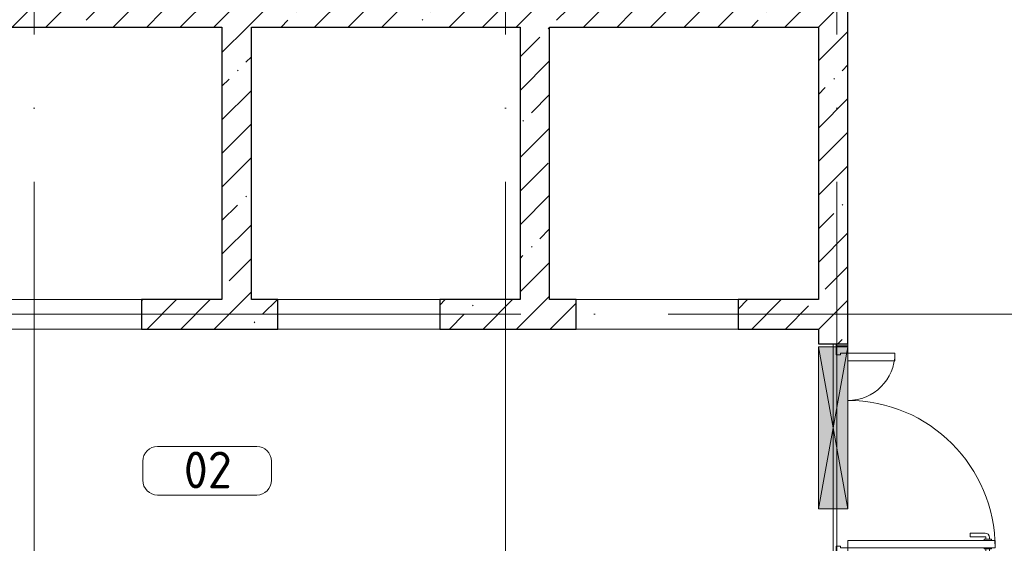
# Model space of a CAD drawing. Header units: millimetres. Extents: x -19737 to 100106, y -4436 to 96517.
# Tile 33 of 59: x 39009 to 45695, y 88145 to 91700. Entities that reach past the tile are written whole.
import ezdxf

# ---------------------------------------------------------------- set-up
doc = ezdxf.new("R2010")
doc.units = ezdxf.units.MM
doc.linetypes.add('3_ Штрих_ 1 х 1 мм', pattern=[400, 200, -200])
doc.linetypes.add('ADSK_Линия сетки', pattern=[5000, 4000, -500, 0, -500])
for name, color, linetype, lineweight in [('A-AREA-____-IDEN', 7, 'Continuous', 9), ('A-DOOR-____-MCUT', 7, 'Continuous', 9), ('A-DOOR-____-OTLN', 7, 'Continuous', 18), ('A-DOOR-FRAM-MCUT', 7, 'Continuous', 9), ('A-DOOR-OPNG-OTLN', 7, 'Continuous', 18), ('A-FLOR-____-OTLN', 7, 'Continuous', 18), ('A-GLAZ-____-MCUT', 7, 'Continuous', 9), ('A-GLAZ-____-OTLN', 7, 'Continuous', 18), ('A-WALL-____-MCUT', 7, 'Continuous', 40), ('A-WALL-____-PATT', 7, 'Continuous', 40), ('S-GRID-____-OTLN', 7, 'Continuous', 9)]:
    doc.layers.add(name, color=color, linetype=linetype, lineweight=lineweight)
doc.styles.add('GOST Common_2', font='GOST_Common.ttf', dxfattribs={"height": 250})
pattern_1 = [(45, (0, 0), (-228.0985, 228.0985), []), (45, (228.1, 0), (-228.0985, 228.0985), [403.225, -80.645, 6.706, -73.939])]

# ---------------------------------------------------------------- blocks, each defined once
blk = doc.blocks.new('КР-Проем - Настраиваемый-3879206-02_К2')
at = {"layer": 'A-DOOR-OPNG-OTLN', "color": 254, "lineweight": 13, "true_color": 0xcccccc}
for p, q in [((-550, 100), (550, 100)), ((-550, -100), (550, -100))]:
    blk.add_line(p, q, dxfattribs=at)
blk = doc.blocks.new('АР_Дверь двупольная - 1450х2100h_1000_300__Тамбур шлюз_EI30-4889011-02_К2')
at = {"layer": 'A-DOOR-____-MCUT', "color": 254, "lineweight": 15, "true_color": 0xcccccc}
for p, q in [((660, 1100), (610, 1100)), ((610, 1100), (610, 100)), ((660, 100), (660, 1100)), ((-660, 100), (-660, 420)), ((-660, 420), (-610, 420)), ((-610, 420), (-610, 100)), ((-610, 100), (-660, 100)), ((610, 100), (660, 100))]:
    blk.add_line(p, q, dxfattribs=at)
at = {"layer": 'A-DOOR-____-OTLN', "color": 254, "lineweight": 5, "true_color": 0xcccccc}
for p, q in [((602, 1075), (602, 1025)), ((610, 1075), (602, 1075)), ((660, 1075), (668, 1075)), ((668, 1075), (668, 1025)), ((560, 930), (560, 1032.5)), ((585, 930), (585, 1032.5)), ((602, 1062.5), (590, 1062.5)), ((602, 1037.5), (590, 1037.5)), ((602, 1025), (610, 1025)), ((668, 1025), (660, 1025)), ((668, 1062.5), (680, 1062.5)), ((668, 1037.5), (680, 1037.5)), ((685, 930), (685, 1032.5)), ((710, 930), (710, 1032.5)), ((585, 930), (560, 930)), ((685, 930), (710, 930))]:
    blk.add_line(p, q, dxfattribs=at)
at = {"layer": 'A-DOOR-____-OTLN', "color": 254, "lineweight": 13, "true_color": 0xcccccc}
for centre, radius, start, end in [((660, 100), 1000, 90, 180), ((-660, 100), 320, 0, 90)]:
    blk.add_arc(centre, radius, start, end, dxfattribs=at)
at = {"layer": 'A-DOOR-____-OTLN', "color": 254, "lineweight": 5, "true_color": 0xcccccc}
for centre, radius, start, end in [((590, 1032.5), 30, 90, 180), ((590, 1032.5), 4.99, 90, 180), ((680, 1032.5), 30, 0, 90), ((680, 1032.5), 4.99, 0, 90)]:
    blk.add_arc(centre, radius, start, end, dxfattribs=at)
at = {"layer": 'A-DOOR-FRAM-MCUT', "color": 254, "lineweight": 15, "true_color": 0xcccccc}
for p, q in [((-710, 100), (-725, 100)), ((-710, 100), (-705, 100)), ((-710, 20), (-710, 100)), ((-705, 100), (-660, 100)), ((-660, 100), (-660, 50)), ((710, 100), (660, 100)), ((660, 100), (660, 50)), ((710, 20), (710, 100)), ((710, 100), (725, 100)), ((-710, 20), (-725, 20)), ((-705, 20), (-710, 20)), ((-650, 20), (-705, 20)), ((-660, 50), (-650, 50)), ((-650, 50), (-650, 20)), ((660, 50), (650, 50)), ((650, 50), (650, 20)), ((650, 20), (710, 20)), ((710, 20), (725, 20))]:
    blk.add_line(p, q, dxfattribs=at)
blk = doc.blocks.new('АР_Отверстие прямоугольное - АПТ-4799821-02_К2')
at = {"layer": 'A-GLAZ-____-OTLN', "lineweight": 13, "true_color": 0xf9f9f9}
blk.add_hatch(color=7, dxfattribs=at).paths.add_polyline_path([(-425, -100), (675, -100), (675, 100), (-425, 100)])
at = {"layer": 'A-GLAZ-____-MCUT', "color": 254, "lineweight": 15, "true_color": 0xcccccc}
for p, q in [((-425, 100), (-425, -100)), ((675, 100), (675, -100))]:
    blk.add_line(p, q, dxfattribs=at)
at = {"layer": 'A-GLAZ-____-OTLN', "color": 254, "lineweight": 5, "true_color": 0xcccccc}
for p, q in [((675, 100), (-425, -100)), ((-425, 100), (675, -100))]:
    blk.add_line(p, q, dxfattribs=at)
at = {"layer": 'A-GLAZ-____-OTLN', "color": 254, "lineweight": 13, "true_color": 0xcccccc}
for p, q in [((675, 100), (-425, 100)), ((-425, 100), (-425, -100)), ((675, -100), (675, 100)), ((-425, -100), (675, -100))]:
    blk.add_line(p, q, dxfattribs=at)
blk = doc.blocks.new('Наметкина 10_РД_АР_К2_отсоединено_rvt-1-02_К2')
at = {"layer": 'A-WALL-____-PATT', "lineweight": 5, "true_color": 0xcccccc}
h = blk.add_hatch(dxfattribs=at)
h.set_pattern_fill('FP_15', color=254, style=0, pattern_type=2)
h.set_pattern_definition(pattern_1)
h.paths.add_polyline_path([(32491.9, 91650), (33335.3, 91650), (33335.3, 91850), (24735.3, 91850), (24735.3, 91650), (31310.3, 91650)])
h = blk.add_hatch(dxfattribs=at)
h.set_pattern_fill('FP_15', color=254, style=0, pattern_type=2)
h.set_pattern_definition(pattern_1)
h.paths.add_polyline_path([(29285.3, 89800), (29285.3, 91650), (29085.3, 91650), (29085.3, 89800)])
h = blk.add_hatch(dxfattribs=at)
h.set_pattern_fill('FP_15', color=254, style=0, pattern_type=2)
h.set_pattern_definition(pattern_1)
h.paths.add_polyline_path([(31310.3, 89800), (31310.3, 91650), (31110.3, 91650), (31110.3, 89800)])
h = blk.add_hatch(dxfattribs=at)
h.set_pattern_fill('FP_15', color=254, style=0, pattern_type=2)
h.set_pattern_definition(pattern_1)
h.paths.add_polyline_path([(33135.3, 86800), (33335.3, 86800), (33335.3, 88050), (33135.3, 88050), (33135.3, 87400)])
h.paths.add_polyline_path([(33135.3, 89500), (33335.3, 89500), (33335.3, 91650), (33135.3, 91650), (33135.3, 89600)])
h = blk.add_hatch(dxfattribs=at)
h.set_pattern_fill('FP_15', color=254, style=0, pattern_type=2)
h.set_pattern_definition(pattern_1)
h.paths.add_polyline_path([(33135.3, 89600), (33135.3, 89800), (32590.3, 89800), (32590.3, 89600)])
h.paths.add_polyline_path([(31490.3, 89600), (31490.3, 89800), (30565.3, 89800), (30565.3, 89600)])
h.paths.add_polyline_path([(29465.3, 89600), (29465.3, 89800), (28540.3, 89800), (28540.3, 89600)])
h.paths.add_polyline_path([(27440.3, 89600), (27440.3, 89800), (26515.3, 89800), (26515.3, 89600)])
h.paths.add_polyline_path([(24735.3, 89600), (25415.3, 89600), (25415.3, 89800), (24735.3, 89800)])
at = {"layer": 'A-FLOR-____-OTLN', "color": 254, "lineweight": 13, "true_color": 0xcccccc}
for p, q in [((28540.3, 89600), (27440.3, 89600)), ((30565.3, 89600), (29465.3, 89600)), ((32590.3, 89600), (31490.3, 89600)), ((33235.3, 89500), (33235.3, 89480)), ((33235.3, 89480), (33235.3, 89500)), ((33235.3, 89480), (33235.3, 88380)), ((33235.3, 88380), (33235.3, 89480)), ((33235.3, 88380), (33235.3, 88050)), ((33235.3, 88050), (33235.3, 88380))]:
    blk.add_line(p, q, dxfattribs=at)
at = {"layer": 'A-WALL-____-MCUT', "color": 254, "lineweight": 30, "true_color": 0xcccccc}
for p, q in [((33335.3, 91650), (33335.3, 91850)), ((27260.3, 91650), (29085.3, 91650)), ((29085.3, 91650), (29085.3, 89800)), ((29285.3, 91650), (31110.3, 91650)), ((29285.3, 89800), (29285.3, 91650)), ((31110.3, 91650), (31110.3, 89800)), ((31310.3, 91650), (33135.3, 91650)), ((31310.3, 89800), (31310.3, 91650)), ((33135.3, 91650), (33135.3, 89800)), ((33335.3, 89500), (33335.3, 91650)), ((29085.3, 89800), (28540.3, 89800)), ((28540.3, 89800), (28540.3, 89600)), ((29465.3, 89800), (29285.3, 89800)), ((29465.3, 89600), (29465.3, 89800)), ((31110.3, 89800), (30565.3, 89800)), ((30565.3, 89800), (30565.3, 89600)), ((31490.3, 89800), (31310.3, 89800)), ((31490.3, 89600), (31490.3, 89800)), ((33135.3, 89800), (32590.3, 89800)), ((32590.3, 89800), (32590.3, 89600)), ((28540.3, 89600), (29465.3, 89600)), ((30565.3, 89600), (31490.3, 89600)), ((32590.3, 89600), (33135.3, 89600)), ((33135.3, 89600), (33135.3, 89500)), ((33135.3, 89500), (33335.3, 89500))]:
    blk.add_line(p, q, dxfattribs=at)
at = {"layer": 'A-DOOR-____-OTLN', "color": 7, "linetype": '3_ Штрих_ 1 х 1 мм', "lineweight": 30, "true_color": 0xccffff}
for p in [(27990.3, 89700), (30015.3, 89700), (32040.3, 89700)]:
    blk.add_blockref('КР-Проем - Настраиваемый-3879206-02_К2', p, dxfattribs=at)
at = {"layer": 'A-DOOR-____-OTLN', "color": 7, "linetype": '3_ Штрих_ 1 х 1 мм', "lineweight": 30, "true_color": 0xccffff, "rotation": 270}
blk.add_blockref('АР_Дверь двупольная - 1450х2100h_1000_300__Тамбур шлюз_EI30-4889011-02_К2', (33235.3, 88775), dxfattribs=at)
at = {"layer": 'A-GLAZ-____-OTLN', "color": 7, "linetype": '3_ Штрих_ 1 х 1 мм', "lineweight": 30, "true_color": 0xccffff, "rotation": 90}
blk.add_blockref('АР_Отверстие прямоугольное - АПТ-4799821-02_К2', (33235.3, 88805), dxfattribs=at)
blk = doc.blocks.new('Марка помещения 2 - Марка помещения 2-1605974-02_К2')
at = {"layer": 'A-AREA-____-IDEN', "color": 253, "true_color": 0xaaaaaa}
for p, q in [((-1.797, 0.841), (1.569, 0.841)), ((-2.297, -0.309), (-2.297, 0.341)), ((2.069, 0.341), (2.069, -0.309)), ((1.569, -0.809), (-1.797, -0.809))]:
    blk.add_line(p, q, dxfattribs=at)
for centre, start, end in [((-1.797, 0.341), 90, 180), ((1.569, 0.341), 0, 90), ((-1.797, -0.309), 180, 270), ((1.569, -0.309), 270, 360)]:
    blk.add_arc(centre, 0.5, start, end, dxfattribs=at)

msp = doc.modelspace()

# ---------------------------------------------------------------- linework, layer by layer
at = {"layer": 'S-GRID-____-OTLN', "color": 253, "linetype": 'ADSK_Линия сетки', "true_color": 0xaaaaaa}
for p, q in [((39107.3, 71598.9), (39107.3, 96517.1)), ((42307.3, 71598.9), (42307.3, 96517.1)), ((44557.3, 71598.9), (44557.3, 96517.1)), ((57412, 89700), (21097.2, 89700))]:
    msp.add_line(p, q, dxfattribs=at)

# ---------------------------------------------------------------- block references
at = {"lineweight": 5}
msp.add_blockref('Наметкина 10_РД_АР_К2_отсоединено_rvt-1-02_К2', (11297, 0), dxfattribs=at)
at = {"layer": 'A-AREA-____-IDEN', "color": 253, "true_color": 0xaaaaaa, "xscale": 199.9999999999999, "yscale": 199.9999999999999, "zscale": 199.9999999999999}
msp.add_blockref('Марка помещения 2 - Марка помещения 2-1605974-02_К2', (40304.9, 88634.6), dxfattribs=at)

# ---------------------------------------------------------------- texts
at = {"layer": 'A-AREA-____-IDEN', "color": 253, "true_color": 0xaaaaaa, "insert": (40123.4, 88768.3), "char_height": 250, "width": 448.945, "attachment_point": 1, "style": 'GOST Common_2'}
msp.add_mtext('02', dxfattribs=at)

doc.saveas('drawing.dxf')
